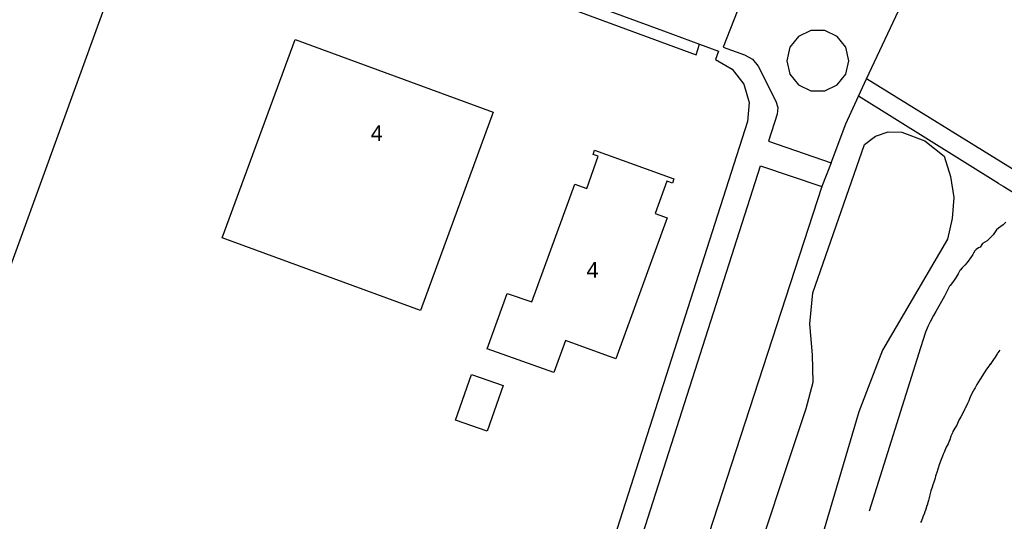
# Model space of a CAD drawing. Extents: x 158343 to 162498, y 431347 to 434500.
# Tile 86 of 220: x 159392 to 159487, y 434075 to 434124. Entities that reach past the tile are written whole.
import ezdxf

# ---------------------------------------------------------------- set-up
doc = ezdxf.new("R2010")
doc.units = 0
doc.header["$LTSCALE"] = 10
doc.header["$MEASUREMENT"] = 0
for name, color, linetype in [('000_arcering', 8, 'CONTINUOUS'), ('33_trappen en balustraden', 252, 'CONTINUOUS'), ('44_plafonds', 8, 'CONTINUOUS'), ('47_binneninrichting', 8, 'CONTINUOUS'), ('def. con-hoogtelijn (index)', 8, 'CONTINUOUS'), ('HUISNUM', 7, 'CONTINUOUS')]:
    doc.layers.add(name, color=color, linetype=linetype)
doc.styles.add('Style-STANDARD', font='arial.ttf')

# ---------------------------------------------------------------- blocks, each defined once
blk = doc.blocks.new('bestaande hoogtelijnen')
at = {"layer": 'def. con-hoogtelijn (index)'}
for p, q in [((-181.01, 37.189), (-181.18, 37.019)), ((-181.01, 37.189), (-181.18, 37.019)), ((-180.553, 37.519), (-181.01, 37.189)), ((-180.553, 37.519), (-181.01, 37.189)), ((-180.284, 37.768), (-180.553, 37.519)), ((-180.284, 37.768), (-180.553, 37.519)), ((-181.796, 36.247), (-182.085, 35.981)), ((-181.796, 36.247), (-182.085, 35.981)), ((-181.767, 36.285), (-181.796, 36.247)), ((-181.767, 36.285), (-181.796, 36.247)), ((-181.758, 36.298), (-181.767, 36.285)), ((-181.758, 36.298), (-181.767, 36.285)), ((-181.51, 36.532), (-181.758, 36.298)), ((-181.51, 36.532), (-181.758, 36.298)), ((-181.18, 37.019), (-181.51, 36.532)), ((-181.18, 37.019), (-181.51, 36.532)), ((-182.914, 35.279), (-183.15, 35.139)), ((-182.914, 35.279), (-183.15, 35.139)), ((-182.774, 35.37), (-182.914, 35.279)), ((-182.774, 35.37), (-182.914, 35.279)), ((-182.53, 35.712), (-182.774, 35.37)), ((-182.53, 35.712), (-182.774, 35.37)), ((-182.085, 35.981), (-182.53, 35.712)), ((-182.085, 35.981), (-182.53, 35.712)), ((-183.594, 34.459), (-184.015, 33.88)), ((-183.594, 34.459), (-184.015, 33.88)), ((-183.488, 34.639), (-183.594, 34.459)), ((-183.488, 34.639), (-183.594, 34.459)), ((-183.407, 34.772), (-183.488, 34.639)), ((-183.407, 34.772), (-183.488, 34.639)), ((-183.274, 35.012), (-183.407, 34.772)), ((-183.274, 35.012), (-183.407, 34.772)), ((-183.215, 35.08), (-183.274, 35.012)), ((-183.215, 35.08), (-183.274, 35.012)), ((-183.15, 35.139), (-183.215, 35.08)), ((-183.15, 35.139), (-183.215, 35.08)), ((-184.488, 33.353), (-184.699, 33.139)), ((-184.488, 33.353), (-184.699, 33.139)), ((-184.274, 33.595), (-184.488, 33.353)), ((-184.274, 33.595), (-184.488, 33.353)), ((-184.252, 33.617), (-184.274, 33.595)), ((-184.252, 33.617), (-184.274, 33.595)), ((-184.015, 33.88), (-184.252, 33.617)), ((-184.015, 33.88), (-184.252, 33.617)), ((-185.086, 32.451), (-185.274, 32.161)), ((-185.086, 32.451), (-185.274, 32.161)), ((-184.904, 32.769), (-185.086, 32.451)), ((-184.904, 32.769), (-185.086, 32.451)), ((-184.774, 33.031), (-184.904, 32.769)), ((-184.774, 33.031), (-184.904, 32.769)), ((-184.73, 33.095), (-184.774, 33.031)), ((-184.73, 33.095), (-184.774, 33.031)), ((-184.699, 33.139), (-184.73, 33.095)), ((-184.699, 33.139), (-184.73, 33.095)), ((-185.774, 31.472), (-186.194, 30.639)), ((-185.774, 31.472), (-186.194, 30.639)), ((-185.712, 31.577), (-185.774, 31.472)), ((-185.712, 31.577), (-185.774, 31.472)), ((-185.674, 31.639), (-185.712, 31.577)), ((-185.674, 31.639), (-185.712, 31.577)), ((-185.327, 32.086), (-185.674, 31.639)), ((-185.327, 32.086), (-185.674, 31.639)), ((-185.274, 32.161), (-185.327, 32.086)), ((-185.274, 32.161), (-185.327, 32.086)), ((-186.194, 30.639), (-187.053, 29.139)), ((-186.194, 30.639), (-187.053, 29.139)), ((-187.274, 28.767), (-187.601, 28.139)), ((-187.274, 28.767), (-187.601, 28.139)), ((-187.053, 29.139), (-187.274, 28.767)), ((-187.053, 29.139), (-187.274, 28.767)), ((-187.774, 27.776), (-188.041, 27.139)), ((-187.774, 27.776), (-188.041, 27.139)), ((-187.601, 28.139), (-187.774, 27.776)), ((-187.601, 28.139), (-187.774, 27.776)), ((-188.041, 27.139), (-188.534, 25.639)), ((-188.041, 27.139), (-188.534, 25.639)), ((-188.534, 25.639), (-193.487, 9.887)), ((-188.534, 25.639), (-193.487, 9.887)), ((-181.304, 24.743), (-181.486, 24.513)), ((-181.304, 24.743), (-181.486, 24.513)), ((-181.304, 24.743), (-181.486, 24.513)), ((-181.122, 25.061), (-181.304, 24.743)), ((-181.122, 25.061), (-181.304, 24.743)), ((-181.122, 25.061), (-181.304, 24.743)), ((-181.084, 25.111), (-181.122, 25.061)), ((-181.084, 25.111), (-181.122, 25.061)), ((-181.084, 25.111), (-181.122, 25.061)), ((-181.054, 25.149), (-181.084, 25.111)), ((-181.054, 25.149), (-181.084, 25.111)), ((-181.054, 25.149), (-181.084, 25.111)), ((-180.867, 25.412), (-181.054, 25.149)), ((-180.867, 25.412), (-181.054, 25.149)), ((-180.867, 25.412), (-181.054, 25.149)), ((-181.94, 23.861), (-182.146, 23.567)), ((-181.94, 23.861), (-182.146, 23.567)), ((-181.94, 23.861), (-182.146, 23.567)), ((-181.901, 23.914), (-181.94, 23.861)), ((-181.901, 23.914), (-181.94, 23.861)), ((-181.901, 23.914), (-181.94, 23.861)), ((-181.895, 23.922), (-181.901, 23.914)), ((-181.895, 23.922), (-181.901, 23.914)), ((-181.895, 23.922), (-181.901, 23.914)), ((-181.819, 24.027), (-181.895, 23.922)), ((-181.819, 24.027), (-181.895, 23.922)), ((-181.819, 24.027), (-181.895, 23.922)), ((-181.811, 24.041), (-181.819, 24.027)), ((-181.811, 24.041), (-181.819, 24.027)), ((-181.811, 24.041), (-181.819, 24.027)), ((-181.623, 24.331), (-181.811, 24.041)), ((-181.623, 24.331), (-181.811, 24.041)), ((-181.623, 24.331), (-181.811, 24.041)), ((-181.486, 24.513), (-181.623, 24.331)), ((-181.486, 24.513), (-181.623, 24.331)), ((-181.486, 24.513), (-181.623, 24.331)), ((-182.381, 23.237), (-182.761, 22.616)), ((-182.381, 23.237), (-182.761, 22.616)), ((-182.381, 23.237), (-182.761, 22.616)), ((-182.311, 23.338), (-182.381, 23.237)), ((-182.311, 23.338), (-182.381, 23.237)), ((-182.311, 23.338), (-182.381, 23.237)), ((-182.146, 23.567), (-182.311, 23.338)), ((-182.146, 23.567), (-182.311, 23.338)), ((-182.146, 23.567), (-182.311, 23.338)), ((-183.081, 22.116), (-183.248, 21.783)), ((-183.081, 22.116), (-183.248, 21.783)), ((-183.081, 22.116), (-183.248, 21.783)), ((-182.761, 22.616), (-183.081, 22.116)), ((-182.761, 22.616), (-183.081, 22.116)), ((-182.761, 22.616), (-183.081, 22.116)), ((-183.685, 20.964), (-183.828, 20.607)), ((-183.685, 20.964), (-183.828, 20.607)), ((-183.685, 20.964), (-183.828, 20.607)), ((-183.437, 21.448), (-183.685, 20.964)), ((-183.437, 21.448), (-183.685, 20.964)), ((-183.437, 21.448), (-183.685, 20.964)), ((-183.302, 21.692), (-183.437, 21.448)), ((-183.302, 21.692), (-183.437, 21.448)), ((-183.302, 21.692), (-183.437, 21.448)), ((-183.256, 21.767), (-183.302, 21.692)), ((-183.256, 21.767), (-183.302, 21.692)), ((-183.256, 21.767), (-183.302, 21.692)), ((-183.251, 21.778), (-183.256, 21.767)), ((-183.251, 21.778), (-183.256, 21.767)), ((-183.251, 21.778), (-183.256, 21.767)), ((-183.248, 21.783), (-183.251, 21.778)), ((-183.248, 21.783), (-183.251, 21.778)), ((-183.248, 21.783), (-183.251, 21.778)), ((-183.995, 20.274), (-184.227, 19.774)), ((-183.995, 20.274), (-184.227, 19.774)), ((-183.995, 20.274), (-184.227, 19.774)), ((-183.869, 20.519), (-183.995, 20.274)), ((-183.869, 20.519), (-183.995, 20.274)), ((-183.869, 20.519), (-183.995, 20.274)), ((-183.828, 20.607), (-183.869, 20.519)), ((-183.828, 20.607), (-183.869, 20.519)), ((-183.828, 20.607), (-183.869, 20.519)), ((-184.588, 19.019), (-184.623, 18.965)), ((-184.588, 19.019), (-184.623, 18.965)), ((-184.588, 19.019), (-184.623, 18.965)), ((-184.389, 19.504), (-184.588, 19.019)), ((-184.389, 19.504), (-184.588, 19.019)), ((-184.389, 19.504), (-184.588, 19.019)), ((-184.251, 19.732), (-184.389, 19.504)), ((-184.251, 19.732), (-184.389, 19.504)), ((-184.251, 19.732), (-184.389, 19.504)), ((-184.245, 19.746), (-184.251, 19.732)), ((-184.245, 19.746), (-184.251, 19.732)), ((-184.245, 19.746), (-184.251, 19.732)), ((-184.227, 19.774), (-184.245, 19.746)), ((-184.227, 19.774), (-184.245, 19.746)), ((-184.227, 19.774), (-184.245, 19.746)), ((-185.004, 18.169), (-185.213, 17.878)), ((-185.004, 18.169), (-185.213, 17.878)), ((-185.004, 18.169), (-185.213, 17.878)), ((-184.827, 18.669), (-185.004, 18.169)), ((-184.827, 18.669), (-185.004, 18.169)), ((-184.827, 18.669), (-185.004, 18.169)), ((-184.623, 18.965), (-184.827, 18.669)), ((-184.623, 18.965), (-184.827, 18.669)), ((-184.623, 18.965), (-184.827, 18.669)), ((-185.586, 17.113), (-185.69, 16.775)), ((-185.586, 17.113), (-185.69, 16.775)), ((-185.586, 17.113), (-185.69, 16.775)), ((-185.498, 17.305), (-185.586, 17.113)), ((-185.498, 17.305), (-185.586, 17.113)), ((-185.498, 17.305), (-185.586, 17.113)), ((-185.423, 17.45), (-185.498, 17.305)), ((-185.423, 17.45), (-185.498, 17.305)), ((-185.423, 17.45), (-185.498, 17.305)), ((-185.389, 17.554), (-185.423, 17.45)), ((-185.389, 17.554), (-185.423, 17.45)), ((-185.389, 17.554), (-185.423, 17.45)), ((-185.213, 17.878), (-185.389, 17.554)), ((-185.213, 17.878), (-185.389, 17.554)), ((-185.213, 17.878), (-185.389, 17.554)), ((-185.853, 16.38), (-186.034, 16.061)), ((-185.853, 16.38), (-186.034, 16.061)), ((-185.853, 16.38), (-186.034, 16.061)), ((-185.71, 16.717), (-185.853, 16.38)), ((-185.71, 16.717), (-185.853, 16.38)), ((-185.71, 16.717), (-185.853, 16.38)), ((-185.705, 16.731), (-185.71, 16.717)), ((-185.705, 16.731), (-185.71, 16.717)), ((-185.705, 16.731), (-185.71, 16.717)), ((-185.69, 16.775), (-185.705, 16.731)), ((-185.69, 16.775), (-185.705, 16.731)), ((-185.69, 16.775), (-185.705, 16.731)), ((-186.307, 15.433), (-186.396, 15.194)), ((-186.307, 15.433), (-186.396, 15.194)), ((-186.307, 15.433), (-186.396, 15.194)), ((-186.27, 15.519), (-186.307, 15.433)), ((-186.27, 15.519), (-186.307, 15.433)), ((-186.27, 15.519), (-186.307, 15.433)), ((-186.255, 15.553), (-186.27, 15.519)), ((-186.255, 15.553), (-186.27, 15.519)), ((-186.255, 15.553), (-186.27, 15.519)), ((-186.189, 15.716), (-186.255, 15.553)), ((-186.189, 15.716), (-186.255, 15.553)), ((-186.189, 15.716), (-186.255, 15.553)), ((-186.034, 16.061), (-186.189, 15.716)), ((-186.034, 16.061), (-186.189, 15.716)), ((-186.034, 16.061), (-186.189, 15.716)), ((-186.726, 14.335), (-186.814, 14.019)), ((-186.726, 14.335), (-186.814, 14.019)), ((-186.726, 14.335), (-186.814, 14.019)), ((-186.585, 14.694), (-186.726, 14.335)), ((-186.585, 14.694), (-186.726, 14.335)), ((-186.585, 14.694), (-186.726, 14.335)), ((-186.396, 15.194), (-186.585, 14.694)), ((-186.396, 15.194), (-186.585, 14.694)), ((-186.396, 15.194), (-186.585, 14.694)), ((-187.005, 13.445), (-187.078, 13.241)), ((-187.005, 13.445), (-187.078, 13.241)), ((-187.005, 13.445), (-187.078, 13.241)), ((-186.982, 13.519), (-187.005, 13.445)), ((-186.982, 13.519), (-187.005, 13.445)), ((-186.982, 13.519), (-187.005, 13.445)), ((-186.814, 14.019), (-186.982, 13.519)), ((-186.814, 14.019), (-186.982, 13.519)), ((-186.814, 14.019), (-186.982, 13.519)), ((-187.33, 12.417), (-187.405, 12.196)), ((-187.33, 12.417), (-187.405, 12.196)), ((-187.33, 12.417), (-187.405, 12.196)), ((-187.29, 12.519), (-187.33, 12.417)), ((-187.29, 12.519), (-187.33, 12.417)), ((-187.29, 12.519), (-187.33, 12.417)), ((-187.273, 12.564), (-187.29, 12.519)), ((-187.273, 12.564), (-187.29, 12.519)), ((-187.273, 12.564), (-187.29, 12.519)), ((-187.123, 13.064), (-187.273, 12.564)), ((-187.123, 13.064), (-187.273, 12.564)), ((-187.123, 13.064), (-187.273, 12.564)), ((-187.078, 13.241), (-187.123, 13.064)), ((-187.078, 13.241), (-187.123, 13.064)), ((-187.078, 13.241), (-187.123, 13.064)), ((-187.531, 11.822), (-187.668, 11.322)), ((-187.531, 11.822), (-187.668, 11.322)), ((-187.531, 11.822), (-187.668, 11.322)), ((-187.405, 12.196), (-187.531, 11.822)), ((-187.405, 12.196), (-187.531, 11.822)), ((-187.405, 12.196), (-187.531, 11.822)), ((-187.786, 10.813), (-187.887, 10.445)), ((-187.786, 10.813), (-187.887, 10.445)), ((-187.786, 10.813), (-187.887, 10.445)), ((-187.758, 10.918), (-187.786, 10.813)), ((-187.758, 10.918), (-187.786, 10.813)), ((-187.758, 10.918), (-187.786, 10.813)), ((-187.732, 11.019), (-187.758, 10.918)), ((-187.732, 11.019), (-187.758, 10.918)), ((-187.732, 11.019), (-187.758, 10.918)), ((-187.668, 11.322), (-187.732, 11.019)), ((-187.668, 11.322), (-187.732, 11.019)), ((-187.668, 11.322), (-187.732, 11.019)), ((-188.154, 9.67), (-188.303, 9.319)), ((-188.154, 9.67), (-188.303, 9.319)), ((-188.154, 9.67), (-188.303, 9.319)), ((-188.152, 9.678), (-188.154, 9.67)), ((-188.152, 9.678), (-188.154, 9.67)), ((-188.152, 9.678), (-188.154, 9.67)), ((-188.143, 9.717), (-188.152, 9.678)), ((-188.143, 9.717), (-188.152, 9.678)), ((-188.143, 9.717), (-188.152, 9.678)), ((-188.002, 10.066), (-188.143, 9.717)), ((-188.002, 10.066), (-188.143, 9.717)), ((-188.002, 10.066), (-188.143, 9.717)), ((-187.897, 10.414), (-188.002, 10.066)), ((-187.897, 10.414), (-188.002, 10.066)), ((-187.897, 10.414), (-188.002, 10.066)), ((-187.894, 10.421), (-187.897, 10.414)), ((-187.894, 10.421), (-187.897, 10.414)), ((-187.894, 10.421), (-187.897, 10.414)), ((-187.887, 10.445), (-187.894, 10.421)), ((-187.887, 10.445), (-187.894, 10.421)), ((-187.887, 10.445), (-187.894, 10.421)), ((-188.429, 8.956), (-188.512, 8.772)), ((-188.429, 8.956), (-188.512, 8.772)), ((-188.429, 8.956), (-188.512, 8.772)), ((-188.31, 9.301), (-188.429, 8.956)), ((-188.31, 9.301), (-188.429, 8.956)), ((-188.31, 9.301), (-188.429, 8.956)), ((-188.303, 9.319), (-188.31, 9.301)), ((-188.303, 9.319), (-188.31, 9.301)), ((-188.303, 9.319), (-188.31, 9.301))]:
    blk.add_line(p, q, dxfattribs=at)

msp = doc.modelspace()

# ---------------------------------------------------------------- linework, layer by layer
at = {"layer": '33_trappen en balustraden', "flags": 128}
for points in [[(159473.889, 434111.693), (159474.922, 434112.491), (159476.159, 434112.904), (159477.464, 434112.887)], [(159477.464, 434112.887), (159479.695, 434112.039), (159481.571, 434110.563)], [(159468.881, 434097.395), (159473.889, 434111.693)], [(159481.571, 434110.563), (159482.189, 434108.601), (159482.483, 434106.565)], [(159482.483, 434106.565), (159482.344, 434104.545), (159481.898, 434102.57)], [(159481.898, 434102.57), (159475.609, 434091.845), (159473.331, 434085.91), (159469.474, 434072.839), (159464.681, 434057.265)], [(159468.851, 434091.402), (159468.614, 434094.4), (159468.881, 434097.395)], [(159468.26, 434086.217), (159468.913, 434088.769), (159468.851, 434091.402)], [(159458.35, 434054.591), (159462.223, 434068.138), (159468.26, 434086.217)]]:
    msp.add_lwpolyline(points, dxfattribs=at)
at = {"layer": '44_plafonds', "flags": 128}
for points in [[(159390.54, 434097.44), (159401.82, 434128.49), (159344.67, 434149.49), (159333.18, 434118.41), (159390.54, 434097.44)], [(159411.892, 434102.688), (159418.924, 434121.84), (159438.053, 434114.817), (159431.021, 434095.664), (159411.892, 434102.688)], [(159437.464, 434091.964), (159439.397, 434097.33), (159441.78, 434096.509), (159445.916, 434107.864), (159447.066, 434107.46), (159448.163, 434110.583), (159447.688, 434110.732), (159447.829, 434111.148), (159455.477, 434108.366), (159455.33, 434107.962), (159454.804, 434108.153), (159453.672, 434105.043), (159454.819, 434104.626), (159449.862, 434090.999), (159445.003, 434092.767), (159443.882, 434089.684), (159437.464, 434091.964)], [(159434.399, 434085.087), (159435.934, 434089.505), (159439, 434088.44), (159437.464, 434084.022), (159434.399, 434085.087)]]:
    msp.add_lwpolyline(points, dxfattribs=at)
at = {"layer": '47_binneninrichting', "flags": 128}
for points in [[(159394.324, 434144.793), (159395.25, 434144.45), (159413.7, 434137.64), (159433.02, 434130.56), (159454.47, 434122.67), (159457.954, 434121.375)], [(159434.273, 434126.683), (159434.312, 434126.795), (159437.774, 434127.679), (159457.636, 434120.358), (159457.954, 434121.375)], [(159474.078, 434118.026), (159478.432, 434127.371)], [(159462.305, 434126.374), (159460.245, 434121.088), (159462.301, 434120.341)], [(159472.358, 434119.783), (159472.062, 434121.08), (159471.233, 434122.121), (159470.034, 434122.698), (159468.703, 434122.698), (159467.504, 434122.121), (159466.675, 434121.08), (159466.379, 434119.783)], [(159457.954, 434121.375), (159459.771, 434120.703), (159459.501, 434119.908)], [(159462.301, 434120.341), (159463.078, 434119.935), (159463.62, 434119.246)], [(159459.501, 434119.908), (159461.089, 434118.972), (159462.222, 434117.518), (159462.742, 434115.75), (159462.577, 434113.914)], [(159463.62, 434119.246), (159465.324, 434115.881)], [(159466.379, 434119.783), (159466.675, 434118.486), (159467.505, 434117.446), (159468.703, 434116.869), (159470.034, 434116.869), (159471.232, 434117.446), (159472.062, 434118.486), (159472.358, 434119.783)], [(159473.295, 434116.346), (159474.078, 434118.026)], [(159488.13, 434109.358), (159474.078, 434118.026)], [(159470.671, 434109.933), (159472.059, 434113.693), (159473.295, 434116.346)], [(159486.815, 434107.935), (159473.295, 434116.346)], [(159465.324, 434115.881), (159465.505, 434115.267), (159465.452, 434114.63)], [(159465.452, 434114.63), (159464.626, 434112.024), (159470.671, 434109.933)], [(159462.577, 434113.914), (159429.828, 434011.647)], [(159437.772, 434009.247), (159432.267, 434010.943), (159463.848, 434109.65), (159469.762, 434107.626)], [(159470.671, 434109.933), (159469.762, 434107.626)], [(159486.815, 434107.935), (159487.244, 434107.672), (159500.157, 434099.759)], [(159469.762, 434107.626), (159444.442, 434029.816)]]:
    msp.add_lwpolyline(points, dxfattribs=at)

# ---------------------------------------------------------------- block references
at = {"layer": '000_arcering'}
msp.add_blockref('bestaande hoogtelijnen', (159667.804, 434066.432), dxfattribs=at)

# ---------------------------------------------------------------- texts
at = {"layer": 'HUISNUM', "style": 'Style-STANDARD'}
for p in [(159426.216, 434112.042), (159447.045, 434098.841)]:
    msp.add_text('4', height=1.5, dxfattribs=at).set_placement(p)

doc.saveas('drawing.dxf')
